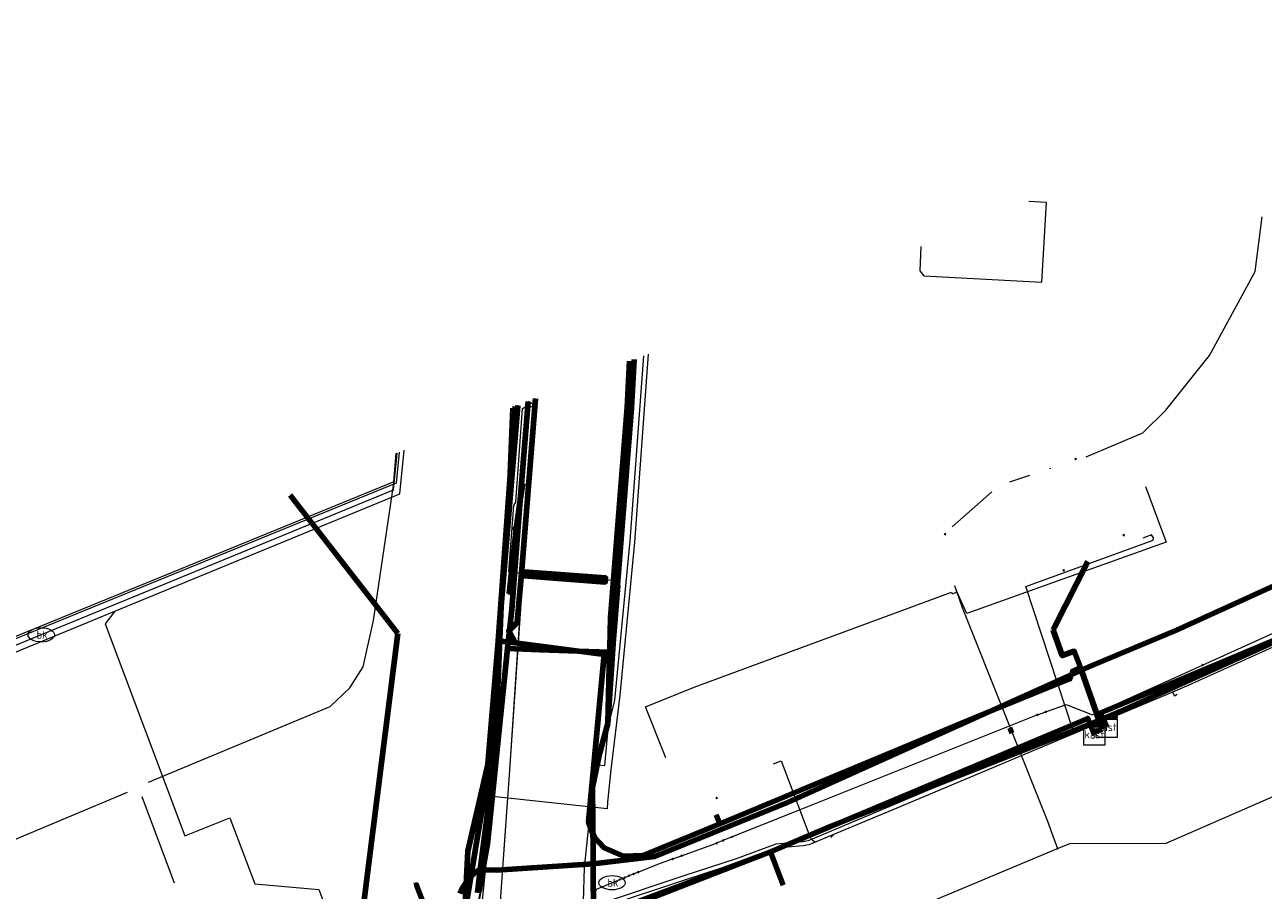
# Model space of a CAD drawing. Header units: metres. Extents: x 102998 to 103836, y 418192 to 419740.
# Tile 22 of 25: x 103586 to 103703, y 419611 to 419693. Entities that reach past the tile are written whole.
import ezdxf
from ezdxf.enums import TextEntityAlignment as Align
from ezdxf.lldxf.tags import DXFTag

# ---------------------------------------------------------------- set-up
doc = ezdxf.new("R2010")
doc.units = ezdxf.units.M
doc.linetypes.add('RI-OVERIG', pattern=[17, 5, -2, 2, -2, 0, -2, 2, -2])
for name, color, linetype, lineweight in [('B-WE-KL-DATA_COAXKABEL_17_ZIGGO BV-G', 90, 'KL-DATA-N', 18), ('B-WE-KL-DATA_COAXKABEL_7_ZIGGO BV-G', 90, 'KL-DATA-N', 18), ('B-WE-KL-DATA_DUCT_ZIGGO BV-G', 90, 'Continuous', 100), ('B-WE-KL-DATA_EUROFIBER NEDERLAND BV-G', 90, 'KL-DATA-N', 18), ('B-WE-KL-DATA_HULPSTUK_KPN BV-S @ 0.5', 90, 'Continuous', 25), ('B-WE-KL-DATA_HULPSTUK_ZIGGO BV-S @ 0.5', 90, 'Continuous', 25), ('B-WE-KL-DATA_KABELBED_KPN BV-G', 90, 'Continuous', 100), ('B-WE-KL-DATA_KABELBED_ZIGGO BV-G', 90, 'Continuous', 100), ('B-WE-KL-DATA_MANTELBUIS_100_KPN BV-G', 90, 'Continuous', 100), ('B-WE-KL-DATA_MANTELBUIS_160_ZIGGO BV-G', 90, 'Continuous', 100), ('B-WE-KL-DATA_MANTELBUIS_STAAL_125_KPN BV-G', 90, 'Continuous', 100), ('B-WE-KL-ET_LS_400 V_STEDIN NETBEHEER BV-G', 190, 'KL-LS-N', 18), ('B-WE-KL-ET_LS_HULPSTUK_STEDIN NETBEHEER BV-S @ 0.5', 190, 'Continuous', 25), ('B-WE-KL-ET_LS_MANTELBUIS_STAAL_110_STEDIN NETBEHEER BV-G', 190, 'Continuous', 100), ('B-WE-KL-ET_MS_13 KV_STEDIN NETBEHEER BV-G', 130, 'KL-MS-N', 18), ('B-WE-KL-ET_MS_6 KV_STEDIN NETBEHEER BV-G', 130, 'KL-MS-N', 18), ('B-WE-KL-GAS_LD_HULPSTUK_STEDIN NETBEHEER BV-S @ 0.5', 50, 'Continuous', 25), ('B-WE-KL-GAS_LD_MANTELBUIS_STEDIN NETBEHEER BV-G', 50, 'Continuous', 100), ('B-WE-KL-GAS_LD_POLYETHYLEEN PE_25_0.1 BAR_STEDIN NETBEHEER BV-G', 50, 'KL-GAS-LD-N', 18), ('B-WE-KL-GAS_LD_POLYETHYLEEN PE_63_0.1 BAR_STEDIN NETBEHEER BV-G', 50, 'KL-GAS-LD-N', 18), ('B-WE-KL-GAS_LD_POLYVINYLCHLORIDE PVC_110_0.1 BAR_STEDIN NETBEHEER BV-G', 50, 'KL-GAS-LD-N', 18), ('B-WE-KL-GAS_LD_POLYVINYLCHLORIDE PVC_200_0.1 BAR_STEDIN NETBEHEER BV-G', 50, 'KL-GAS-LD-N', 18), ('B-WE-KL-GAS_LD_STAAL_114_0.1 BAR_STEDIN NETBEHEER BV-G', 50, 'KL-GAS-LD-N', 18), ('B-WE-KL-GAS_LD_STAAL_21_0.1 BAR_STEDIN NETBEHEER BV-G', 50, 'KL-GAS-LD-N', 18), ('B-WE-KL-GAS_LD_STAAL_60_0.1 BAR_STEDIN NETBEHEER BV-G', 50, 'KL-GAS-LD-N', 18), ('B-WE-KL-OVERIG_HULPSTUK_STADSBEHEER GEMEENTE DORDRECHT-S @ 0.5', 8, 'Continuous', 25), ('B-WE-KL-WATER_ASBESTCEMENT_232_EVIDES INFRA-G', 170, 'KL-WATER-N', 18), ('B-WE-KL-WATER_EVIDES INFRA-S @ 0.5', 170, 'Continuous', 25), ('B-WE-KL-WATER_HPE_110_EVIDES INFRA-G', 170, 'KL-WATER-N', 18), ('B-WE-KL-WATER_HULPSTUK_EVIDES INFRA-S @ 0.5', 170, 'Continuous', 25), ('B-WE-KL-WATER_POLYVINYLCHLORIDE PVC_160_EVIDES INFRA-G', 170, 'KL-WATER-N', 18), ('B-WE-KL-WATER_POLYVINYLCHLORIDE PVC_200_EVIDES INFRA-G', 170, 'KL-WATER-N', 18), ('B-WE-OG-INFO_EUROFIBER NEDERLAND BV-G', 7, 'Continuous', 18), ('B-WE-RI-DRUK_HIGH DENSITY POLYETHYLENE HDPE_50_STADSBEHEER GEMEENTE DORDRECHT-G', 210, 'RI-PERS', 18), ('B-WE-RI-DRUK_HIGH DENSITY POLYETHYLENE HDPE_63_STADSBEHEER GEMEENTE DORDRECHT-G', 210, 'RI-PERS', 18), ('B-WE-RI-DRUK_HIGH DENSITY POLYETHYLENE HDPE_75_STADSBEHEER GEMEENTE DORDRECHT-G', 210, 'RI-PERS', 18), ('B-WE-RI-VRIJVERVAL_POLYVINYLCHLORIDE PVC_STADSBEHEER GEMEENTE DORDRECHT-G', 210, 'RI-OVERIG', 18), ('V-WE-KL-DATA_OVERIG_TENNET TSO-G', 90, 'KL-DATA-V', 35)]:
    doc.layers.add(name, color=color, linetype=linetype, lineweight=lineweight)
doc.styles.add('NLCS-ISO', font='NLCS-ISO.ttf')
doc.styles.get("Standard").update_dxf_attribs({"font": 'arial.ttf'})
tags = doc.linetypes.add('KL-DATA-N', pattern='A,4,-1,[101,NLCS.SHX,S=0.5,R=0,X=0,Y=0],-1,4,-1,["D",Standard,S=1,R=0,X=-0.25,Y=-0.5],-1.5', length=12.5).pattern_tags.tags
tags[18] = DXFTag(74, 10)
tags = doc.linetypes.add('KL-DATA-V', pattern='A,2,[24,NLCS.SHX,S=0.5,R=0,X=0,Y=0],2,-1,[101,NLCS.SHX,S=0.5,R=0,X=0,Y=0],-1,2,[24,NLCS.SHX,S=0.5,R=0,X=0,Y=0],2,-1,["D",Standard,S=1,R=0,X=-0.25,Y=-0.5],-1.5', length=12.5).pattern_tags.tags
tags[34] = DXFTag(74, 10)
tags = doc.linetypes.add('KL-GAS-LD-N', pattern='A,4,-1,[69,NLCS.SHX,S=0.5,R=0,X=0,Y=0],-1,4,-1,["L",Standard,S=1,R=0,X=0.25,Y=-0.5],-2', length=13).pattern_tags.tags
tags[18] = DXFTag(74, 10)
tags = doc.linetypes.add('KL-LS-N', pattern='A,4,-1,[103,NLCS.SHX,S=0.75,R=0,X=0,Y=0],-1,4,-1,["L",Standard,S=1,R=0,X=0,Y=-0.5],-2', length=13).pattern_tags.tags
tags[18] = DXFTag(74, 10)
tags = doc.linetypes.add('KL-MS-N', pattern='A,4,-1,[103,NLCS.SHX,S=0.75,R=0,X=0,Y=0],-1,4,-1,["M",Standard,S=1,R=0,X=0,Y=-0.5],-2', length=13).pattern_tags.tags
tags[18] = DXFTag(74, 10)
doc.linetypes.add('KL-WATER-N', pattern='A,7,-0.5,[168,NLCS.SHX,S=0.75,R=0,X=0.75,Y=0],-2', length=9.5)
tags = doc.linetypes.add('RI-PERS', pattern='A,7,-2,["P",Standard,S=1.8,R=0,X=-0.5,Y=-0.9],-2,7,-2,[102,NLCS.SHX,S=1,R=180,X=0,Y=0],-2', length=22).pattern_tags.tags
tags[6] = DXFTag(74, 10)

# ---------------------------------------------------------------- blocks, each defined once
blk = doc.blocks.new('SKL-WTB_HULP_OVERIG-SO')
at = {"color": 0, "linetype": 'ByBlock', "lineweight": 18}
for points in [[(-0.14, 0.14), (0.14, -0.14)], [(0.14, 0.14), (-0.14, -0.14)]]:
    blk.add_lwpolyline(points, dxfattribs=at)
at = {"color": 0, "linetype": 'ByBlock', "lineweight": 18, "style": 'NLCS-ISO', "flags": 1}
for tag, p in [('TYPE', (1.5, 0)), ('OMSCHRIJVING', (1.5, -3)), ('LABEL', (1.5, -1.5))]:
    blk.add_attdef(tag, p, '', height=1, dxfattribs=at)
blk = doc.blocks.new('SKL-WTB_HULP_MOF-SO')
at = {"linetype": 'ByBlock', "lineweight": 18}
h = blk.add_hatch(color=0, dxfattribs=at)
h.dxf.hatch_style = 1
h.paths.add_polyline_path([(-0.5625, 0, 1), (0.5625, 0, 1)])
at = {"color": 0, "linetype": 'ByBlock', "lineweight": 18}
blk.add_circle((0, 0), 0.5625, dxfattribs=at)
at = {"color": 0, "linetype": 'ByBlock', "lineweight": 18, "style": 'NLCS-ISO', "flags": 1}
for tag, p in [('TYPE', (1.5, 0)), ('OMSCHRIJVING', (1.5, -3)), ('LABEL', (1.5, -1.5))]:
    blk.add_attdef(tag, p, '', height=1, dxfattribs=at)
blk = doc.blocks.new('SKL-WTB_HULP_KAST-SO')
at = {"color": 0, "linetype": 'ByBlock', "lineweight": 18}
for points in [[(-2, 2), (2, 2), (2, 1.68), (-2, 1.68)], [(-2, 1.52), (2, 1.52), (2, -2), (-2, -2)]]:
    blk.add_lwpolyline(points, close=True, dxfattribs=at)
at = {"color": 0, "linetype": 'ByBlock', "lineweight": 18, "style": 'NLCS-ISO'}
blk.add_text('kast', height=1.5, dxfattribs=at).set_placement((0, 0), align=Align.MIDDLE_CENTER)
at = {"color": 0, "linetype": 'ByBlock', "lineweight": 18, "style": 'NLCS-ISO', "flags": 1}
for tag, p in [('TYPE', (2.5, 0)), ('OMSCHRIJVING', (2.5, -3)), ('LABEL', (2.5, -1.5))]:
    blk.add_attdef(tag, p, '', height=1, dxfattribs=at)
blk = doc.blocks.new('SKL-WATER_BRANDKRAAN_BRANDPUT-SO')
at = {"color": 0, "linetype": 'ByBlock', "lineweight": 18}
blk.add_ellipse((0, 0), major_axis=(2.5, 0), ratio=0.54, dxfattribs=at)
at = {"color": 0, "linetype": 'ByBlock', "lineweight": 18, "style": 'NLCS-ISO'}
blk.add_text('bk', height=1.5, dxfattribs=at).set_placement((0.16, 0), align=Align.MIDDLE_CENTER)

msp = doc.modelspace()

# ---------------------------------------------------------------- linework, layer by layer
at = {"layer": 'B-WE-KL-DATA_COAXKABEL_17_ZIGGO BV-G', "flags": 128}
for points in [[(103687.386, 419626.155), (103687.317, 419626.343), (103688.11, 419626.676), (103687.625, 419628.071), (103688.221, 419628.295), (103710.531, 419637.67), (103725.922, 419643.948), (103761.328, 419659.372), (103786.296, 419669.96), (103813.133, 419681.196), (103824.648, 419686.166), (103826.286, 419686.414), (103827.189, 419686.471), (103828.65, 419686.476), (103829.506, 419686.404), (103829.294, 419693.407)], [(103773.965, 419664.442), (103773.866, 419664.689), (103761.328, 419659.372), (103725.922, 419643.948), (103710.531, 419637.67), (103688.221, 419628.295), (103687.625, 419628.071), (103688.152, 419627.832), (103688.558, 419626.865)], [(103687.386, 419626.155), (103687.317, 419626.343), (103688.11, 419626.676), (103686.139, 419632.343), (103686.071, 419632.5), (103685.336, 419632.169), (103685.075, 419631.423), (103676.235, 419627.84), (103659.094, 419620.657), (103644.621, 419614.685), (103642.794, 419614.648), (103640.966, 419615.431), (103639.996, 419616.439), (103639.474, 419617.895), (103640.425, 419627.584), (103640.956, 419633.73), (103631.426, 419634.982), (103630.925, 419635.018), (103632.531, 419657.247)], [(103688.558, 419626.865), (103688.152, 419627.832), (103687.625, 419628.071), (103686.139, 419632.343), (103686.071, 419632.5), (103685.336, 419632.169), (103685.075, 419631.423), (103676.235, 419627.84), (103659.094, 419620.657), (103644.621, 419614.685), (103642.794, 419614.648), (103640.966, 419615.431), (103639.996, 419616.439), (103639.474, 419617.895), (103640.425, 419627.584), (103640.956, 419633.73), (103632.518, 419634.84), (103631.907, 419635.996), (103632.696, 419636.784), (103633.155, 419641.794), (103634.443, 419658.002)], [(103559.387, 419581.761), (103559.413, 419581.451), (103559.357, 419581.187), (103559.241, 419580.896), (103569.661, 419585.174), (103609.257, 419601.232), (103624.732, 419607.294), (103626.186, 419607.881), (103627.726, 419608.9), (103626.811, 419589.856), (103634.116, 419587.737), (103634.295, 419587.669), (103634.479, 419587.618), (103634.677, 419587.582), (103634.884, 419587.566), (103635.112, 419587.571), (103635.37, 419587.608), (103635.585, 419587.664), (103635.966, 419587.83), (103636.244, 419588.015), (103636.476, 419588.23), (103636.703, 419588.521), (103636.926, 419588.981), (103637.002, 419589.275), (103637.037, 419589.603), (103637.044, 419589.713), (103637.04, 419589.835), (103637.012, 419589.992), (103636.945, 419590.179), (103636.866, 419590.319), (103636.787, 419590.421), (103636.69, 419590.489), (103636.591, 419590.576), (103636.466, 419590.724), (103636.352, 419590.93), (103636.287, 419591.139), (103636.265, 419591.361), (103636.277, 419591.443), (103636.266, 419591.543), (103636.223, 419591.646), (103636.144, 419591.735), (103636.07, 419591.781), (103635.987, 419591.846), (103635.889, 419591.947), (103635.794, 419592.09), (103635.733, 419592.235), (103635.693, 419592.451), (103635.7, 419592.622), (103637.163, 419604.348), (103637.281, 419604.961), (103637.46, 419605.537), (103637.727, 419606.149), (103637.961, 419606.563), (103638.289, 419607.035), (103638.686, 419607.495), (103639.06, 419607.85), (103639.358, 419608.091), (103639.784, 419608.382), (103640.431, 419608.726), (103653.575, 419613.785), (103656.544, 419614.984), (103686.755, 419627.679), (103687.317, 419626.343), (103688.11, 419626.676), (103687.625, 419628.071), (103688.152, 419627.832), (103688.558, 419626.865)], [(103687.386, 419626.155), (103687.317, 419626.343), (103688.11, 419626.676), (103687.625, 419628.071), (103688.152, 419627.832), (103688.558, 419626.865)], [(103687.386, 419626.155), (103687.317, 419626.343), (103686.755, 419627.679), (103656.544, 419614.984), (103653.575, 419613.785), (103640.431, 419608.726), (103639.784, 419608.382), (103639.358, 419608.091), (103639.06, 419607.85), (103638.686, 419607.495), (103638.289, 419607.035), (103637.961, 419606.563), (103637.727, 419606.149), (103637.46, 419605.537), (103637.281, 419604.961), (103637.163, 419604.348), (103635.7, 419592.622), (103635.693, 419592.451), (103635.733, 419592.235), (103635.794, 419592.09), (103635.889, 419591.947), (103635.987, 419591.846), (103636.07, 419591.781), (103636.144, 419591.735), (103636.223, 419591.646), (103636.266, 419591.543), (103636.277, 419591.443), (103636.265, 419591.361), (103636.287, 419591.139), (103636.352, 419590.93), (103636.466, 419590.724), (103636.591, 419590.576), (103636.69, 419590.489), (103636.787, 419590.421), (103636.866, 419590.319), (103636.945, 419590.179), (103637.012, 419589.992), (103637.04, 419589.835), (103637.044, 419589.713), (103637.037, 419589.603), (103637.002, 419589.275), (103636.926, 419588.981), (103636.703, 419588.521), (103636.476, 419588.23), (103636.244, 419588.015), (103635.966, 419587.83), (103635.585, 419587.664), (103635.37, 419587.608), (103635.112, 419587.571), (103634.884, 419587.566), (103634.677, 419587.582), (103634.479, 419587.618), (103634.295, 419587.669), (103634.116, 419587.737), (103626.811, 419589.856), (103627.714, 419608.641)]]:
    msp.add_lwpolyline(points, dxfattribs=at)
at = {"layer": 'B-WE-KL-DATA_COAXKABEL_7_ZIGGO BV-G', "flags": 128}
for points in [[(103688.558, 419626.865), (103688.152, 419627.832), (103687.625, 419628.071), (103688.221, 419628.295), (103710.531, 419637.67), (103718.468, 419640.908), (103720.243, 419636.556)], [(103714.69, 419634.291), (103714.425, 419634.91), (103710.019, 419636.285), (103709.609, 419637.283), (103688.221, 419628.295), (103687.625, 419628.071), (103688.152, 419627.832), (103688.558, 419626.865)], [(103688.558, 419626.865), (103688.152, 419627.832), (103687.625, 419628.071), (103686.139, 419632.343), (103685.819, 419633.078), (103685.473, 419634.045), (103684.343, 419633.641), (103683.471, 419636.077)], [(103688.558, 419626.865), (103688.152, 419627.832), (103687.625, 419628.071), (103686.139, 419632.343), (103686.071, 419632.5), (103685.336, 419632.169), (103685.075, 419631.423), (103676.235, 419627.84), (103659.094, 419620.657), (103651.905, 419617.691), (103651.553, 419618.543)], [(103641.178, 419605.372), (103639.989, 419608.491), (103640.431, 419608.726), (103653.575, 419613.785), (103656.544, 419614.984), (103686.755, 419627.679), (103687.317, 419626.343), (103688.11, 419626.676), (103687.625, 419628.071), (103688.152, 419627.832), (103688.558, 419626.865)], [(103657.903, 419611.885), (103656.712, 419615.054), (103686.755, 419627.679), (103687.317, 419626.343), (103688.11, 419626.676), (103687.625, 419628.071), (103688.152, 419627.832), (103688.558, 419626.865)], [(103657.903, 419611.885), (103656.712, 419615.054), (103686.755, 419627.679), (103687.317, 419626.343), (103688.11, 419626.676), (103687.625, 419628.071), (103688.152, 419627.832), (103688.558, 419626.865)], [(103622.993, 419611.821), (103623.185, 419611.895), (103624.918, 419607.369), (103609.257, 419601.232), (103569.661, 419585.174), (103559.241, 419580.896), (103559.357, 419581.187), (103559.413, 419581.451), (103559.387, 419581.761)]]:
    msp.add_lwpolyline(points, dxfattribs=at)
at = {"layer": 'B-WE-KL-DATA_DUCT_ZIGGO BV-G', "flags": 128}
for points in [[(103632.518, 419634.84), (103631.907, 419635.996), (103632.696, 419636.784), (103633.155, 419641.794), (103634.443, 419658.002)], [(103640.956, 419633.73), (103632.518, 419634.84)], [(103640.956, 419633.73), (103632.518, 419634.84)], [(103651.905, 419617.691), (103644.621, 419614.685), (103642.794, 419614.648), (103640.966, 419615.431), (103639.996, 419616.439), (103639.474, 419617.895), (103640.956, 419633.73)], [(103686.071, 419632.5), (103685.336, 419632.169), (103685.075, 419631.423), (103676.235, 419627.84), (103651.905, 419617.691)], [(103686.136, 419632.35), (103686.071, 419632.5)], [(103686.213, 419632.128), (103686.136, 419632.35)], [(103687.551, 419628.283), (103686.213, 419632.128)], [(103687.625, 419628.071), (103687.551, 419628.283)], [(103688.11, 419626.676), (103687.625, 419628.071)], [(103688.11, 419626.676), (103687.317, 419626.343)], [(103687.317, 419626.343), (103687.386, 419626.155)]]:
    msp.add_lwpolyline(points, dxfattribs=at)
at = {"layer": 'B-WE-KL-DATA_EUROFIBER NEDERLAND BV-G', "flags": 128}
for points in [[(103634.373, 419657.974), (103631.983, 419622.823), (103630.396, 419600.582), (103629.152, 419592.705), (103626.951, 419583.992), (103614.075, 419546.853), (103608.839, 419529.386), (103603.513, 419509.01), (103594.823, 419471.204), (103594.629, 419470.888), (103594.336, 419470.966), (103594.184, 419471.341), (103595.832, 419477.707)], [(103634.326, 419657.955), (103632, 419622.8), (103630.4, 419600.6), (103629.2, 419592.7), (103627, 419584), (103614.1, 419546.9), (103608.8, 419529.4), (103603.5, 419509), (103594.8, 419471.2), (103594.6, 419470.9), (103594.3, 419471), (103594.2, 419471.3), (103595.8, 419477.7)], [(103634.373, 419657.974), (103631.983, 419622.823), (103630.396, 419600.582), (103629.152, 419592.705), (103626.951, 419583.992), (103614.075, 419546.853), (103608.839, 419529.386), (103603.513, 419509.01), (103594.823, 419471.204)], [(103595.8, 419477.7), (103619.1, 419567.9), (103624.8, 419591.6), (103627.8, 419609.7), (103629.8, 419621.5), (103632.821, 419657.362)], [(103595.832, 419477.707), (103619.051, 419567.878), (103624.761, 419591.609), (103627.811, 419609.705), (103629.8, 419621.5), (103632.821, 419657.362)]]:
    msp.add_lwpolyline(points, dxfattribs=at)
at = {"layer": 'B-WE-KL-DATA_KABELBED_KPN BV-G', "flags": 128}
for points in [[(103643.794, 419661.69), (103643.528, 419657.12), (103641.955, 419637.167), (103641.293, 419627.189)], [(103643.363, 419661.52), (103643.13, 419657.15), (103641.557, 419637.202), (103641.482, 419634.374), (103641.47, 419633.951), (103641.47, 419633.95)], [(103631.194, 419638.31), (103632.789, 419657.349)], [(103633.747, 419657.727), (103633.009, 419648.373), (103632.191, 419638.007), (103631.807, 419634.296), (103631.807, 419634.295)], [(103633.241, 419649.955), (103633.009, 419648.373), (103632.609, 419645.648), (103631.961, 419639.495)], [(103629.46, 419613.33), (103629.462, 419613.33), (103629.823, 419613.327), (103630.773, 419613.318), (103639.904, 419613.896), (103639.905, 419613.896), (103645.743, 419614.612), (103658.314, 419619.733), (103686.846, 419632.571), (103695.172, 419636.04), (103704.316, 419640.216)], [(103601.604, 419500), (103618.275, 419565.201), (103622.985, 419583.621), (103624.76, 419591.611), (103626.445, 419601.607), (103628.309, 419612.658), (103629.537, 419619.942), (103629.786, 419621.49), (103631.194, 419638.31)], [(103631.195, 419638.31), (103630.614, 419624.398), (103629.215, 419613.333), (103628.94, 419611.156)], [(103650.954, 419612.887), (103656.565, 419614.992), (103662.26, 419617.427), (103688.562, 419627.768), (103706.159, 419635.7)], [(103631.807, 419634.296), (103629.897, 419615.797), (103629.462, 419613.332)], [(103641.47, 419633.951), (103637.568, 419634.092), (103634.827, 419634.19), (103631.807, 419634.296), (103631.807, 419634.296)], [(103632.462, 419634.273), (103634.827, 419634.19), (103637.568, 419634.092), (103641.044, 419633.966)], [(103641.47, 419633.95), (103641.293, 419627.189)], [(103641.293, 419627.189), (103640.493, 419624.206), (103639.847, 419621.185), (103639.897, 419614.824), (103639.904, 419613.896), (103639.945, 419608.706)], [(103639.905, 419613.896), (103630.775, 419613.318)], [(103629.46, 419613.33), (103629.215, 419613.333), (103629.097, 419613.335), (103628.819, 419613.136), (103628.429, 419612.787), (103628.309, 419612.658), (103627.95, 419612.225), (103627.63, 419611.762), (103627.44, 419611.439), (103627.277, 419611.101)], [(103629.462, 419613.332), (103629.462, 419613.33), (103629.103, 419611.296)], [(103650.954, 419612.887), (103640.363, 419608.914), (103640.219, 419608.854), (103640.08, 419608.785), (103639.945, 419608.706)]]:
    msp.add_lwpolyline(points, dxfattribs=at)
at = {"layer": 'B-WE-KL-DATA_KABELBED_ZIGGO BV-G', "flags": 128}
for points in [[(103630.925, 419635.018), (103632.531, 419657.247)], [(103632.518, 419634.84), (103631.907, 419635.996), (103632.696, 419636.784), (103633.155, 419641.794), (103634.443, 419658.002)], [(103268.698, 418290.605), (103609.353, 419539.885), (103621.392, 419635.736), (103611.213, 419648.839)], [(103686.752, 419642.545), (103683.633, 419636.397)], [(103709.609, 419637.283), (103687.625, 419628.071)], [(103683.633, 419636.397), (103683.471, 419636.077)], [(103683.481, 419636.049), (103683.471, 419636.077)], [(103686.071, 419632.5), (103685.473, 419634.045), (103684.343, 419633.641), (103683.481, 419636.049)], [(103627.753, 419609.463), (103628.023, 419615.098), (103630.145, 419624.226), (103630.925, 419635.018)], [(103631.426, 419634.982), (103630.925, 419635.018)], [(103632.518, 419634.84), (103631.426, 419634.982)], [(103640.956, 419633.73), (103632.518, 419634.84)], [(103651.905, 419617.691), (103644.621, 419614.685), (103642.794, 419614.648), (103640.966, 419615.431), (103639.996, 419616.439), (103639.474, 419617.895), (103640.956, 419633.73)], [(103686.071, 419632.5), (103685.336, 419632.169), (103685.075, 419631.423), (103676.235, 419627.84), (103651.905, 419617.691)], [(103686.136, 419632.35), (103686.071, 419632.5)], [(103686.136, 419632.35), (103686.071, 419632.5)], [(103686.213, 419632.128), (103686.136, 419632.35)], [(103687.551, 419628.283), (103686.213, 419632.128)], [(103687.625, 419628.071), (103687.551, 419628.283)], [(103687.625, 419628.071), (103688.152, 419627.832), (103688.558, 419626.865)], [(103688.11, 419626.676), (103687.625, 419628.071)], [(103687.317, 419626.343), (103686.755, 419627.679), (103656.712, 419615.054)], [(103688.11, 419626.676), (103687.317, 419626.343)], [(103687.317, 419626.343), (103687.386, 419626.155)], [(103651.905, 419617.691), (103651.553, 419618.543)], [(103656.712, 419615.054), (103640.431, 419608.726), (103639.989, 419608.491)], [(103657.903, 419611.885), (103656.712, 419615.054)], [(103622.993, 419611.821), (103623.185, 419611.895), (103624.918, 419607.369)]]:
    msp.add_lwpolyline(points, dxfattribs=at)
at = {"layer": 'B-WE-KL-DATA_MANTELBUIS_100_KPN BV-G', "flags": 128}
msp.add_lwpolyline([(103639.905, 419613.896), (103630.775, 419613.318)], dxfattribs=at)
at = {"layer": 'B-WE-KL-DATA_MANTELBUIS_160_ZIGGO BV-G', "flags": 128}
msp.add_lwpolyline([(103640.956, 419633.73), (103632.518, 419634.84)], dxfattribs=at)
at = {"layer": 'B-WE-KL-DATA_MANTELBUIS_STAAL_125_KPN BV-G', "flags": 128}
msp.add_lwpolyline([(103632.462, 419634.273), (103634.827, 419634.19), (103637.568, 419634.092), (103641.044, 419633.966)], dxfattribs=at)
at = {"layer": 'B-WE-KL-ET_LS_400 V_STEDIN NETBEHEER BV-G', "flags": 128}
for points in [[(103632.709, 419657.318), (103632.206, 419648.354), (103631.997, 419647.875), (103631.26, 419637.915), (103630.452, 419623.797), (103628.959, 419615.455), (103628.6, 419613.302), (103628.365, 419612.952), (103627.996, 419612.639)], [(103639.856, 419623.309), (103641.015, 419623.217), (103641.642, 419630.133), (103642.46, 419640.234), (103642.308, 419640.578), (103642.012, 419640.732), (103632.022, 419641.475), (103631.967, 419641.539), (103631.936, 419641.615), (103632.397, 419647.844), (103632.577, 419648.16), (103633.203, 419657.048), (103633.543, 419657.236), (103634.624, 419657.242)], [(103633.762, 419657.733), (103634.624, 419657.242)], [(103686.031, 419626.493), (103685.38, 419626.538), (103680.896, 419640.192), (103692.966, 419644.581), (103692.978, 419644.796), (103692.798, 419645.064), (103691.986, 419644.767)], [(103708.56, 419636.357), (103696.318, 419630.838), (103694.8, 419630.183), (103668.662, 419619.184), (103660.338, 419615.711), (103659.803, 419615.603), (103658.331, 419615.491), (103657.299, 419615.385), (103653.586, 419614.005), (103648.643, 419612.388), (103640.944, 419609.842), (103639.837, 419609.198), (103639.092, 419608.501), (103638.599, 419607.833), (103638.434, 419606.678), (103638.368, 419605.904), (103638.393, 419604.53), (103638.452, 419604.202), (103638.572, 419603.933), (103638.621, 419603.869), (103638.691, 419603.72), (103638.803, 419603.079), (103638.811, 419602.548), (103638.596, 419600.983), (103638.462, 419599.866), (103637.609, 419592.607), (103636.414, 419587.909), (103635.887, 419587.571), (103626.8, 419588.99), (103625.668, 419589.088), (103624.484, 419588.944)], [(103704.625, 419635.086), (103693.317, 419630.004), (103660.261, 419616.093), (103659.75, 419615.99), (103658.299, 419615.88), (103657.21, 419615.782), (103653.454, 419614.383), (103648.579, 419612.801), (103640.748, 419610.179), (103639.597, 419609.521), (103638.792, 419608.768), (103638.234, 419607.995), (103638.036, 419606.723), (103637.958, 419605.982), (103638.02, 419603.964), (103638.313, 419603.56), (103638.403, 419603.043), (103638.411, 419602.572), (103638.254, 419601.488), (103637.184, 419592.549), (103635.664, 419586.715), (103629.059, 419560.856), (103618.916, 419522.129), (103609.85, 419488.684), (103604.337, 419468.134), (103604.215, 419465.241), (103605.534, 419461.252), (103603.586, 419456.095), (103603.884, 419455.704), (103611.118, 419448.57), (103616.431, 419443.079), (103624.412, 419435.308), (103625.067, 419434.553), (103625.827, 419433.478), (103626.457, 419432.338), (103627, 419431.005), (103627.471, 419429.103), (103627.606, 419427.804), (103629.936, 419410.202)], [(103694.8, 419630.183), (103694.986, 419629.823)], [(103694.986, 419629.823), (103695.23, 419629.97)], [(103656.98, 419623.397), (103657.726, 419623.678), (103660.422, 419616.507), (103660.535, 419616.315), (103660.675, 419616.159), (103660.833, 419616.048), (103661, 419615.987)], [(103662.57, 419616.642), (103662.609, 419616.55), (103662.426, 419616.473)], [(103662.426, 419616.473), (103662.47, 419616.4)]]:
    msp.add_lwpolyline(points, dxfattribs=at)
at = {"layer": 'B-WE-KL-ET_LS_MANTELBUIS_STAAL_110_STEDIN NETBEHEER BV-G', "flags": 128}
msp.add_lwpolyline([(103633.302, 419641.179), (103641.05, 419640.603), (103641.08, 419641.001), (103633.332, 419641.577), (103633.302, 419641.179)], dxfattribs=at)
at = {"layer": 'B-WE-KL-ET_MS_13 KV_STEDIN NETBEHEER BV-G', "flags": 128}
for points in [[(103593.68, 419423.45), (103601.671, 419453.346), (103602.722, 419454.939), (103603.173, 419456.089), (103605.11, 419461.26), (103603.813, 419465.185), (103603.939, 419468.194), (103609.464, 419488.788), (103618.527, 419522.232), (103628.673, 419560.958), (103636.796, 419592.649), (103638.006, 419602.793), (103638.77, 419605.269), (103638.894, 419607.21), (103639.101, 419613.544), (103639.854, 419620.779), (103641.976, 419629.402), (103643.429, 419644.506), (103644.708, 419662.051)], [(103252.868, 419484.064), (103256.265, 419484.48), (103254.448, 419498.381), (103256.266, 419500.237), (103261.171, 419502.389), (103284.284, 419512.155), (103416.068, 419566.271), (103621.057, 419650.12), (103621.32, 419652.825)], [(103621.529, 419652.908), (103621.244, 419649.981), (103456.935, 419582.771), (103316.941, 419525.349), (103261.227, 419502.25), (103256.353, 419500.111), (103254.606, 419498.328), (103256.433, 419484.35), (103253.785, 419484.02)]]:
    msp.add_lwpolyline(points, dxfattribs=at)
at = {"layer": 'B-WE-KL-ET_MS_6 KV_STEDIN NETBEHEER BV-G', "flags": 128}
msp.add_lwpolyline([(103645.104, 419662.207), (103643.821, 419644.374), (103642.426, 419629.887), (103641.593, 419622.811), (103641.271, 419619.745), (103641.224, 419619.133), (103640.68, 419619.176), (103630.386, 419620.292), (103629.254, 419609.179), (103625.609, 419607.804)], dxfattribs=at)
at = {"layer": 'B-WE-KL-GAS_LD_MANTELBUIS_STEDIN NETBEHEER BV-G', "flags": 128}
msp.add_lwpolyline([(103679.376, 419626.786), (103679.567, 419626.3)], dxfattribs=at)
at = {"layer": 'B-WE-KL-GAS_LD_POLYETHYLEEN PE_25_0.1 BAR_STEDIN NETBEHEER BV-G', "flags": 128}
for points in [[(103692.217, 419649.67), (103694.194, 419644.4), (103675.292, 419637.635), (103674.3, 419639.85), (103674.281, 419639.843)], [(103646.797, 419623.947), (103644.868, 419628.79), (103649.464, 419630.634), (103673.858, 419639.66), (103673.921, 419639.491), (103674.35, 419639.65)]]:
    msp.add_lwpolyline(points, dxfattribs=at)
at = {"layer": 'B-WE-KL-GAS_LD_POLYETHYLEEN PE_63_0.1 BAR_STEDIN NETBEHEER BV-G', "flags": 128}
msp.add_lwpolyline([(103594.596, 419637.844), (103593.686, 419636.646), (103601.216, 419616.551), (103605.505, 419618.272), (103607.857, 419612.023), (103613.913, 419611.47), (103614.469, 419610.039)], dxfattribs=at)
at = {"layer": 'B-WE-KL-GAS_LD_POLYVINYLCHLORIDE PVC_110_0.1 BAR_STEDIN NETBEHEER BV-G', "flags": 128}
for points in [[(103683.892, 419615.355), (103685.06, 419615.844), (103694.173, 419615.852), (103717.554, 419626.06), (103717.699, 419625.955), (103717.816, 419625.913), (103717.981, 419625.903), (103718.113, 419625.932), (103718.29, 419626.035), (103718.386, 419626.145), (103718.451, 419626.277), (103718.479, 419626.422), (103732.4, 419631.931), (103733.348, 419639.009), (103734.081, 419639.5), (103752.298, 419649.272), (103763.564, 419654.021), (103772.891, 419657.975), (103779.12, 419661.53), (103787.652, 419666.516), (103794.511, 419669.287), (103807.748, 419672.642), (103810.427, 419672.952), (103817.737, 419674.561), (103818.93, 419674.766)], [(103630.595, 419529.225), (103631.396, 419530.308), (103657.59, 419604.27), (103660.176, 419605.421), (103683.892, 419615.355)]]:
    msp.add_lwpolyline(points, dxfattribs=at)
at = {"layer": 'B-WE-KL-GAS_LD_POLYVINYLCHLORIDE PVC_200_0.1 BAR_STEDIN NETBEHEER BV-G', "flags": 128}
for points in [[(103594.596, 419637.844), (103621.604, 419648.963), (103622.013, 419653.099)], [(103568.144, 419626.954), (103594.596, 419637.844)]]:
    msp.add_lwpolyline(points, dxfattribs=at)
at = {"layer": 'B-WE-KL-GAS_LD_STAAL_114_0.1 BAR_STEDIN NETBEHEER BV-G', "flags": 128}
msp.add_lwpolyline([(103683.268, 419617.08), (103683.892, 419615.355)], dxfattribs=at)
at = {"layer": 'B-WE-KL-GAS_LD_STAAL_21_0.1 BAR_STEDIN NETBEHEER BV-G', "flags": 128}
msp.add_lwpolyline([(103670.933, 419672.396), (103670.855, 419670.082), (103671.233, 419669.621), (103682.395, 419669.009), (103682.851, 419676.564), (103681.187, 419676.662)], dxfattribs=at)
at = {"layer": 'B-WE-KL-GAS_LD_STAAL_60_0.1 BAR_STEDIN NETBEHEER BV-G', "flags": 128}
for points in [[(103674.131, 419640.265), (103674.35, 419639.65)], [(103674.35, 419639.65), (103674.854, 419638.195), (103682.994, 419617.778)], [(103682.994, 419617.778), (103683.268, 419617.08)]]:
    msp.add_lwpolyline(points, dxfattribs=at)
at = {"layer": 'B-WE-KL-WATER_ASBESTCEMENT_232_EVIDES INFRA-G', "flags": 128}
for points in [[(103681.984, 419628.024), (103658.798, 419618.74), (103653.072, 419616.457)], [(103652.206, 419616.112), (103651.604, 419615.872)], [(103653.072, 419616.457), (103652.206, 419616.112)]]:
    msp.add_lwpolyline(points, dxfattribs=at)
at = {"layer": 'B-WE-KL-WATER_HPE_110_EVIDES INFRA-G', "flags": 128}
for points in [[(103642.443, 419612.42), (103643.296, 419612.785)], [(103644.16, 419613.112), (103643.296, 419612.785)]]:
    msp.add_lwpolyline(points, dxfattribs=at)
at = {"layer": 'B-WE-KL-WATER_POLYVINYLCHLORIDE PVC_160_EVIDES INFRA-G', "flags": 128}
for points in [[(103648.278, 419614.675), (103651.604, 419615.872)], [(103644.16, 419613.112), (103646.049, 419613.873), (103647.426, 419614.368)], [(103647.426, 419614.368), (103648.278, 419614.675)], [(103638.491, 419605.624), (103638.716, 419606.781), (103640.215, 419611.521), (103642.443, 419612.42)]]:
    msp.add_lwpolyline(points, dxfattribs=at)
at = {"layer": 'B-WE-KL-WATER_POLYVINYLCHLORIDE PVC_200_EVIDES INFRA-G', "flags": 128}
for points in [[(103621.302, 419652.818), (103620.979, 419649.321), (103599.406, 419640.443), (103587.632, 419635.603), (103568.76, 419627.832)], [(103697.629, 419632.744), (103709.044, 419637.908), (103710.241, 419638.417), (103712.828, 419639.49)], [(103682.776, 419628.307), (103684.706, 419628.998), (103687.2, 419628.025), (103697.629, 419632.744)], [(103681.984, 419628.024), (103682.776, 419628.307)]]:
    msp.add_lwpolyline(points, dxfattribs=at)
at = {"layer": 'B-WE-OG-INFO_EUROFIBER NEDERLAND BV-G', "flags": 128}
msp.add_lwpolyline([(103634.326, 419657.955), (103632, 419622.8), (103630.4, 419600.6), (103629.2, 419592.7), (103627, 419584), (103614.1, 419546.9), (103608.8, 419529.4), (103603.5, 419509), (103594.8, 419471.2)], dxfattribs=at)
at = {"layer": 'B-WE-RI-DRUK_HIGH DENSITY POLYETHYLENE HDPE_50_STADSBEHEER GEMEENTE DORDRECHT-G', "flags": 128}
for points in [[(103686.603, 419652.483), (103691.99, 419654.729), (103694.157, 419656.898), (103698.285, 419662.062), (103702.62, 419670.014), (103703.27, 419675.222)], [(103600.257, 419612.06), (103597.192, 419620.249)]]:
    msp.add_lwpolyline(points, dxfattribs=at)
at = {"layer": 'B-WE-RI-DRUK_HIGH DENSITY POLYETHYLENE HDPE_63_STADSBEHEER GEMEENTE DORDRECHT-G', "flags": 128}
msp.add_lwpolyline([(103555.779, 419603.897), (103595.804, 419620.701)], dxfattribs=at)
at = {"layer": 'B-WE-RI-DRUK_HIGH DENSITY POLYETHYLENE HDPE_75_STADSBEHEER GEMEENTE DORDRECHT-G', "flags": 128}
msp.add_lwpolyline([(103597.786, 419621.658), (103614.992, 419628.827), (103616.865, 419630.577), (103618.115, 419632.577), (103619.114, 419636.952), (103620.988, 419649.766), (103621.248, 419652.797)], dxfattribs=at)
at = {"layer": 'B-WE-RI-VRIJVERVAL_POLYVINYLCHLORIDE PVC_STADSBEHEER GEMEENTE DORDRECHT-G', "flags": 128}
msp.add_lwpolyline([(103673.923, 419645.844), (103678.366, 419649.772), (103684.684, 419651.88)], dxfattribs=at)
at = {"layer": 'V-WE-KL-DATA_OVERIG_TENNET TSO-G', "flags": 128}
msp.add_lwpolyline([(103632.116, 419657.084), (103630.774, 419624.452), (103629.627, 419613.394), (103626.059, 419593.805), (103619.507, 419568.753), (103587.865, 419447.813), (103585.483, 419447.45), (103584.482, 419443.566), (103586.139, 419441.322), (103569.062, 419376.312), (103567.773, 419375.085)], dxfattribs=at)

# ---------------------------------------------------------------- block references
at = {"layer": 'B-WE-KL-DATA_HULPSTUK_KPN BV-S @ 0.5', "xscale": 0.5, "yscale": 0.5, "zscale": 0.5}
for name, p in [('SKL-WTB_HULP_OVERIG-SO', (103633.241, 419649.955)), ('SKL-WTB_HULP_MOF-SO', (103632.609, 419645.648)), ('SKL-WTB_HULP_MOF-SO', (103632.609, 419645.648)), ('SKL-WTB_HULP_OVERIG-SO', (103631.961, 419639.495)), ('SKL-WTB_HULP_OVERIG-SO', (103631.194, 419638.31)), ('SKL-WTB_HULP_OVERIG-SO', (103631.194, 419638.31)), ('SKL-WTB_HULP_OVERIG-SO', (103631.195, 419638.31)), ('SKL-WTB_HULP_OVERIG-SO', (103631.807, 419634.296)), ('SKL-WTB_HULP_OVERIG-SO', (103631.807, 419634.296)), ('SKL-WTB_HULP_OVERIG-SO', (103631.807, 419634.295)), ('SKL-WTB_HULP_OVERIG-SO', (103641.47, 419633.951)), ('SKL-WTB_HULP_OVERIG-SO', (103641.47, 419633.95)), ('SKL-WTB_HULP_OVERIG-SO', (103641.47, 419633.95)), ('SKL-WTB_HULP_OVERIG-SO', (103641.293, 419627.189)), ('SKL-WTB_HULP_OVERIG-SO', (103641.293, 419627.189)), ('SKL-WTB_HULP_OVERIG-SO', (103641.293, 419627.189)), ('SKL-WTB_HULP_OVERIG-SO', (103629.46, 419613.33)), ('SKL-WTB_HULP_OVERIG-SO', (103629.46, 419613.33)), ('SKL-WTB_HULP_OVERIG-SO', (103629.462, 419613.332)), ('SKL-WTB_HULP_OVERIG-SO', (103629.462, 419613.332)), ('SKL-WTB_HULP_OVERIG-SO', (103650.954, 419612.887)), ('SKL-WTB_HULP_OVERIG-SO', (103650.954, 419612.887))]:
    msp.add_blockref(name, p, dxfattribs=at)
at = {"layer": 'B-WE-KL-DATA_HULPSTUK_ZIGGO BV-S @ 0.5', "xscale": 0.5, "yscale": 0.5, "zscale": 0.5}
for p in [(103688.558, 419626.865), (103687.386, 419626.155)]:
    msp.add_blockref('SKL-WTB_HULP_KAST-SO', p, dxfattribs=at)
at = {"layer": 'B-WE-KL-ET_LS_HULPSTUK_STEDIN NETBEHEER BV-S @ 0.5', "xscale": 0.5, "yscale": 0.5, "zscale": 0.5}
msp.add_blockref('SKL-WTB_HULP_MOF-SO', (103627.996, 419612.639), dxfattribs=at)
at = {"layer": 'B-WE-KL-GAS_LD_HULPSTUK_STEDIN NETBEHEER BV-S @ 0.5', "xscale": 0.5, "yscale": 0.5, "zscale": 0.5}
msp.add_blockref('SKL-WTB_HULP_OVERIG-SO', (103683.892, 419615.355), dxfattribs=at)
at = {"layer": 'B-WE-KL-OVERIG_HULPSTUK_STADSBEHEER GEMEENTE DORDRECHT-S @ 0.5', "xscale": 0.5, "yscale": 0.5, "zscale": 0.5}
for p in [(103685.604, 419652.267), (103673.233, 419645.137)]:
    msp.add_blockref('SKL-WTB_HULP_OVERIG-SO', p, dxfattribs=at)
at = {"layer": 'B-WE-KL-WATER_EVIDES INFRA-S @ 0.5', "xscale": 0.5, "yscale": 0.5, "zscale": 0.5}
for p in [(103587.632, 419635.603), (103641.699, 419612.12)]:
    msp.add_blockref('SKL-WATER_BRANDKRAAN_BRANDPUT-SO', p, dxfattribs=at)
at = {"layer": 'B-WE-KL-WATER_HULPSTUK_EVIDES INFRA-S @ 0.5', "xscale": 0.5, "yscale": 0.5, "zscale": 0.5}
for p in [(103690.16, 419645.05), (103684.478, 419641.714), (103697.629, 419632.744), (103681.984, 419628.024), (103682.776, 419628.307), (103651.6, 419620.15), (103652.206, 419616.112), (103653.072, 419616.457), (103651.604, 419615.872), (103647.426, 419614.368), (103648.278, 419614.675), (103642.87, 419612.602), (103643.296, 419612.785), (103643.728, 419612.948), (103644.16, 419613.112), (103642.443, 419612.42)]:
    msp.add_blockref('SKL-WTB_HULP_OVERIG-SO', p, dxfattribs=at)

doc.saveas('drawing.dxf')
